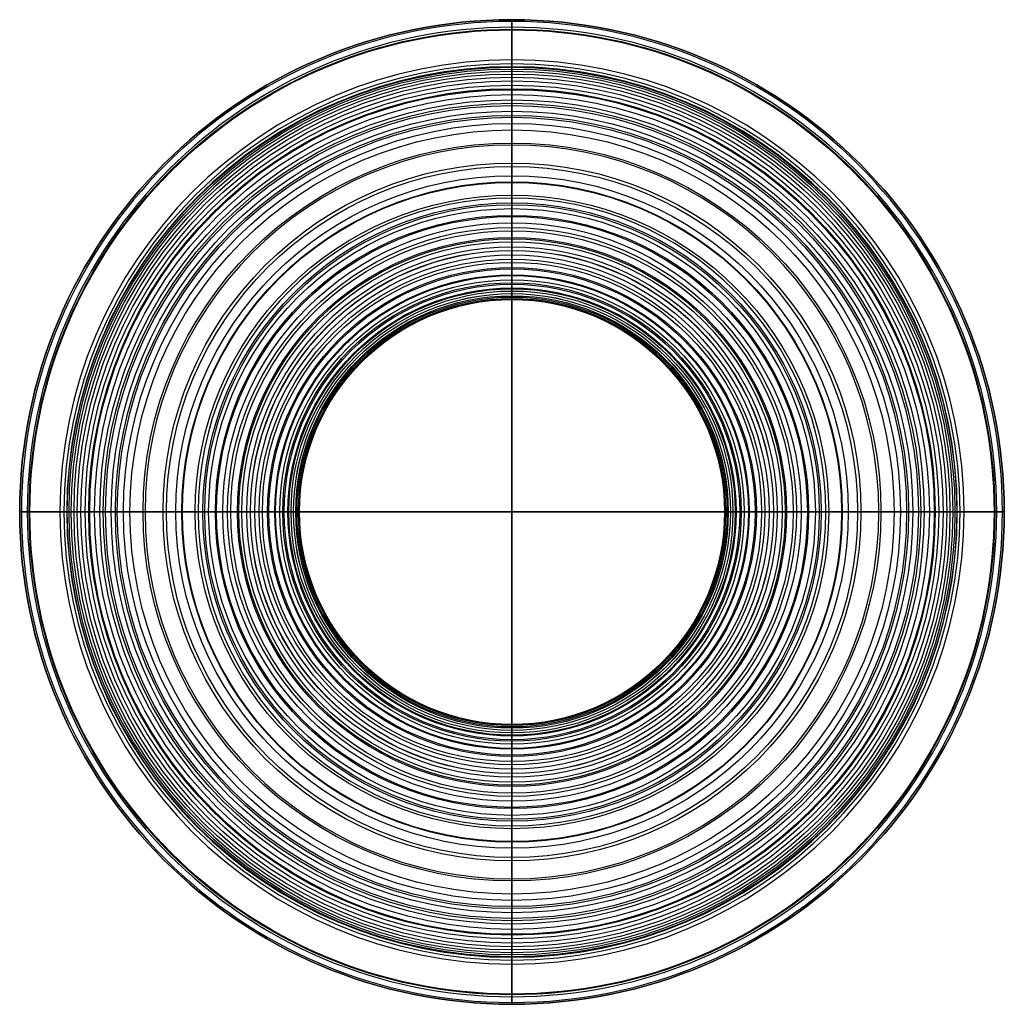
# Model space of a CAD drawing. Header units: millimetres. Extents: x 779 to 1167, y -64 to 324.
import ezdxf

# ---------------------------------------------------------------- set-up
doc = ezdxf.new("R2010")
doc.units = ezdxf.units.MM
doc.layers.add('Default', color=7, linetype='Continuous')

msp = doc.modelspace()

# ---------------------------------------------------------------- linework, layer by layer
at = {"layer": 'Default'}
for p, q in [((973.09, 308.44, 275.57), (973.09, 321.27, 275.57)), ((973.09, 274.82), (973.09, -14.47)), ((973.09, 253.91, 19), (973.09, 6.44, 19)), ((782, 130.18, 275.57), (794.83, 130.18, 275.57)), ((828.45, 130.18), (1117.74, 130.18)), ((849.36, 130.18, 19), (1096.83, 130.18, 19)), ((1151.36, 130.18, 275.57), (1164.19, 130.18, 275.57)), ((973.09, -60.92, 275.57), (973.09, -48.09, 275.57))]:
    msp.add_line(p, q, dxfattribs=at)
at = {"layer": 'Default', "extrusion": (0, 0, -1)}
for centre, radius in [((-973.09, 130.18, -272.1), 194.06), ((-973.09, 130.18, -274.51), 193.38), ((-973.09, 130.18, -275.57), 191.1), ((-973.09, 130.18, -275.57), 178.26), ((-973.09, 130.18, -275.1), 176.65), ((-973.09, 130.18, -273.84), 175.55), ((-973.09, 130.18), 144.65), ((-973.09, 130.18, -19), 123.74)]:
    msp.add_circle(centre, radius, dxfattribs=at)
at = {"layer": 'Default'}
for centre, radius in [((973.09, 130.18, 282.42), 194.06), ((973.09, 130.18, 280.28), 194.06), ((973.09, 130.18, 276.29), 190.34), ((973.09, 130.18, 286.42), 190.06), ((973.09, 130.18, 273.38), 175.32), ((973.09, 130.18, 272.14), 174.64), ((973.09, 130.18, 270.72), 173.76), ((973.09, 130.18, 269.15), 172.68), ((973.09, 130.18, 267.46), 171.4), ((973.09, 130.18, 265.66), 169.94), ((973.09, 130.18, 263.77), 168.3), ((973.09, 130.18, 273.36), 166.86), ((973.09, 130.18, 261.8), 166.5), ((973.09, 130.18, 259.77), 164.56), ((973.09, 130.18, 257.69), 162.49), ((973.09, 130.18, 286.42), 161.15), ((973.09, 130.18, 255.54), 160.27), ((973.09, 130.18, 284.89), 158), ((973.09, 130.18, 263.02), 156.37), ((973.09, 130.18, 251.17), 155.6), ((973.09, 130.18, 261.42), 153.17), ((973.09, 130.18, 246.7), 150.63), ((973.09, 130.18, 242.15), 145.46), ((973.09, 130.18, 235.25), 137.59), ((973.09, 130.18, 208.57), 136.27), ((973.09, 130.18, 230.77), 132.57), ((973.09, 130.18, 49.79), 130.17), ((973.09, 130.18, 228.4), 129.97), ((973.09, 130.18, 223.61), 124.88), ((973.09, 130.18, 24.73), 121.88), ((973.09, 130.18, 219.89), 121.15), ((973.09, 130.18, 30.67), 119.6), ((973.09, 130.18, 36.69), 116.96), ((973.09, 130.18, 214.93), 116.46), ((973.09, 130.18, 42.79), 114.04), ((973.09, 130.18, 209.99), 112.15), ((973.09, 130.18, 49.03), 110.87), ((973.09, 130.18, 205.06), 108.2), ((973.09, 130.18, 96.95), 107.67), ((973.09, 130.18, 57.28), 106.54), ((973.09, 130.18, 200.14), 104.59), ((973.09, 130.18, 149.36), 103.16), ((973.09, 130.18, 63.87), 103.1), ((973.09, 130.18, 195.26), 101.34), ((973.09, 130.18, 70.68), 99.67), ((973.09, 130.18, 190.4), 98.42), ((973.09, 130.18, 77.78), 96.34), ((973.09, 130.18, 185.55), 95.82), ((973.09, 130.18, 180.71), 93.51), ((973.09, 130.18, 85.18), 93.2), ((973.09, 130.18, 175.93), 91.52), ((973.09, 130.18, 92.92), 90.37), ((973.09, 130.18, 171.19), 89.8), ((973.09, 130.18, 166.49), 88.33), ((973.09, 130.18, 100.93), 87.99), ((973.09, 130.18, 161.84), 87.11), ((973.09, 130.18, 157.29), 86.12), ((973.09, 130.18, 109.14), 86.11), ((973.09, 130.18, 152.37), 85.26), ((973.09, 130.18, 117.53), 84.76), ((973.09, 130.18, 143.49), 84.2), ((973.09, 130.18, 126.04), 83.97), ((973.09, 130.18, 134.7), 83.78)]:
    msp.add_circle(centre, radius, dxfattribs=at)
for points, weights in [([(973.09, 324.24, 272.1), (973.09, 324.78, 275.57), (973.09, 321.27, 275.57)], [1, 0.649638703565, 1]), ([(973.09, 305.72, 273.84), (973.09, 306.53, 275.57), (973.09, 308.44, 275.57)], [1, 0.844299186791, 1]), ([(779.03, 130.18, 272.1), (778.49, 130.18, 275.57), (782, 130.18, 275.57)], [1, 0.649638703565, 1]), ([(797.55, 130.18, 273.84), (796.74, 130.18, 275.57), (794.83, 130.18, 275.57)], [1, 0.844299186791, 1]), ([(1148.64, 130.18, 273.84), (1149.45, 130.18, 275.57), (1151.36, 130.18, 275.57)], [1, 0.844299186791, 1]), ([(1167.15, 130.18, 272.1), (1167.7, 130.18, 275.57), (1164.19, 130.18, 275.57)], [1, 0.649638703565, 1]), ([(973.09, -45.37, 273.84), (973.09, -46.18, 275.57), (973.09, -48.09, 275.57)], [1, 0.844299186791, 1]), ([(973.09, -63.88, 272.1), (973.09, -64.43, 275.57), (973.09, -60.92, 275.57)], [1, 0.649638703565, 1])]:
    msp.add_rational_spline(points, weights, degree=2, dxfattribs=at)
for points, knots in [([(973.09, 324.24, 272.1), (973.09, 321.14, 252.48), (973.09, 251.69, 204.59), (973.09, 228.41, 148.72), (973.09, 234.24, 95.63), (973.09, 261.71, 50.44), (973.09, 274.56, 17.7), (973.09, 274.82)], [0.357114, 0.357114, 0.357114, 0.357114, 6.348152, 12.696304, 19.044456, 25.392608, 31.74076, 31.74076, 31.74076, 31.74076]), ([(973.09, 305.72, 273.84), (973.09, 305.65, 273.69), (973.09, 305.37, 273.11), (973.09, 304.79, 272.06), (973.09, 303.91, 270.65), (973.09, 302.82, 269.08), (973.09, 301.54, 267.4), (973.09, 300.08, 265.61), (973.09, 298.45, 263.72), (973.09, 296.65, 261.76), (973.09, 294.71, 259.74), (973.09, 292.63, 257.65), (973.09, 289.66, 254.77), (973.09, 285.72, 251.09), (973.09, 280.76, 246.65), (973.09, 274.74, 241.36), (973.09, 268.69, 236.08), (973.09, 263.53, 231.5), (973.09, 259.28, 227.63), (973.09, 255.45, 224.03), (973.09, 250.94, 219.55), (973.09, 246.67, 215.02), (973.09, 242.35, 210.08), (973.09, 238.38, 205.15), (973.09, 234.78, 200.23), (973.09, 231.52, 195.34), (973.09, 228.59, 190.47), (973.09, 225.98, 185.61), (973.09, 223.67, 180.78), (973.09, 221.67, 175.99), (973.09, 219.95, 171.24), (973.09, 218.49, 166.54), (973.09, 217.27, 161.9), (973.09, 216.24, 157.19), (973.09, 215.17, 151.08), (973.09, 214.27, 143.54), (973.09, 213.85, 134.75), (973.09, 214.05, 126.07), (973.09, 214.84, 117.54), (973.09, 216.19, 109.15), (973.09, 218.07, 100.93), (973.09, 220.46, 92.93), (973.09, 223.29, 85.22), (973.09, 226.44, 77.82), (973.09, 229.79, 70.73), (973.09, 233.23, 63.92), (973.09, 237.01, 56.72), (973.09, 240.71, 49.73), (973.09, 244.21, 42.87), (973.09, 247.15, 36.76), (973.09, 249.79, 30.75), (973.09, 252.07, 24.86), (973.09, 253.35, 20.93), (973.09, 253.91, 19)], [2.252525, 2.252525, 2.252525, 2.252525, 2.772225, 4.180875, 5.852911, 7.76288, 9.882261, 12.197857, 14.70025, 17.364154, 20.173239, 23.11202, 26.198766, 32.599404, 39.279654, 46.167448, 56.631618, 63.366418, 66.882336, 73.870615, 79.136926, 85.965583, 92.519698, 98.844156, 104.937663, 110.800032, 116.471353, 121.986423, 127.338879, 132.522252, 137.565181, 142.492568, 147.293231, 151.95662, 156.948975, 165.894854, 174.700705, 183.355748, 191.908623, 200.40473, 208.827821, 217.19045, 225.43299, 233.470105, 241.311807, 248.93689, 256.371767, 265.688048, 272.685981, 279.45753, 286.023275, 292.390038, 298.412852, 298.412852, 298.412852, 298.412852]), ([(779.03, 130.18, 272.1), (782.13, 130.18, 252.48), (851.58, 130.18, 204.59), (874.86, 130.18, 148.72), (869.03, 130.18, 95.63), (841.56, 130.18, 50.44), (828.71, 130.18, 17.7), (828.45, 130.18)], [0.357114, 0.357114, 0.357114, 0.357114, 6.348152, 12.696304, 19.044456, 25.392608, 31.74076, 31.74076, 31.74076, 31.74076]), ([(797.55, 130.18, 273.84), (797.62, 130.18, 273.69), (797.9, 130.18, 273.11), (798.48, 130.18, 272.06), (799.36, 130.18, 270.65), (800.45, 130.18, 269.08), (801.73, 130.18, 267.4), (803.19, 130.18, 265.61), (804.82, 130.18, 263.72), (806.62, 130.18, 261.76), (808.56, 130.18, 259.74), (810.64, 130.18, 257.65), (813.61, 130.18, 254.77), (817.55, 130.18, 251.09), (822.51, 130.18, 246.65), (828.53, 130.18, 241.36), (834.58, 130.18, 236.08), (839.74, 130.18, 231.5), (843.99, 130.18, 227.63), (847.82, 130.18, 224.03), (852.33, 130.18, 219.55), (856.6, 130.18, 215.02), (860.92, 130.18, 210.08), (864.89, 130.18, 205.15), (868.49, 130.18, 200.23), (871.75, 130.18, 195.34), (874.68, 130.18, 190.47), (877.29, 130.18, 185.61), (879.6, 130.18, 180.78), (881.6, 130.18, 175.99), (883.32, 130.18, 171.24), (884.78, 130.18, 166.54), (886, 130.18, 161.9), (887.03, 130.18, 157.19), (888.1, 130.18, 151.08), (889, 130.18, 143.54), (889.42, 130.18, 134.75), (889.22, 130.18, 126.07), (888.43, 130.18, 117.54), (887.08, 130.18, 109.15), (885.2, 130.18, 100.93), (882.81, 130.18, 92.93), (879.98, 130.18, 85.22), (876.83, 130.18, 77.82), (873.48, 130.18, 70.73), (870.04, 130.18, 63.92), (866.26, 130.18, 56.72), (862.56, 130.18, 49.73), (859.06, 130.18, 42.87), (856.12, 130.18, 36.76), (853.48, 130.18, 30.75), (851.2, 130.18, 24.86), (849.92, 130.18, 20.93), (849.36, 130.18, 19)], [2.252525, 2.252525, 2.252525, 2.252525, 2.772225, 4.180875, 5.852911, 7.76288, 9.882261, 12.197857, 14.70025, 17.364154, 20.173239, 23.11202, 26.198766, 32.599404, 39.279654, 46.167448, 56.631618, 63.366418, 66.882336, 73.870615, 79.136926, 85.965583, 92.519698, 98.844156, 104.937663, 110.800032, 116.471353, 121.986423, 127.338879, 132.522252, 137.565181, 142.492568, 147.293231, 151.95662, 156.948975, 165.894854, 174.700705, 183.355748, 191.908623, 200.40473, 208.827821, 217.19045, 225.43299, 233.470105, 241.311807, 248.93689, 256.371767, 265.688048, 272.685981, 279.45753, 286.023275, 292.390038, 298.412852, 298.412852, 298.412852, 298.412852]), ([(1148.64, 130.18, 273.84), (1148.57, 130.18, 273.69), (1148.29, 130.18, 273.11), (1147.71, 130.18, 272.06), (1146.82, 130.18, 270.65), (1145.74, 130.18, 269.08), (1144.46, 130.18, 267.4), (1143, 130.18, 265.61), (1141.37, 130.18, 263.72), (1139.57, 130.18, 261.76), (1137.63, 130.18, 259.74), (1135.55, 130.18, 257.65), (1132.58, 130.18, 254.77), (1128.63, 130.18, 251.09), (1123.68, 130.18, 246.65), (1117.66, 130.18, 241.36), (1111.61, 130.18, 236.08), (1106.45, 130.18, 231.5), (1102.2, 130.18, 227.63), (1098.37, 130.18, 224.03), (1093.86, 130.18, 219.55), (1089.59, 130.18, 215.02), (1085.26, 130.18, 210.08), (1081.3, 130.18, 205.15), (1077.69, 130.18, 200.23), (1074.43, 130.18, 195.34), (1071.51, 130.18, 190.47), (1068.89, 130.18, 185.61), (1066.59, 130.18, 180.78), (1064.59, 130.18, 175.99), (1062.87, 130.18, 171.24), (1061.4, 130.18, 166.54), (1060.19, 130.18, 161.9), (1059.16, 130.18, 157.19), (1058.09, 130.18, 151.08), (1057.19, 130.18, 143.54), (1056.77, 130.18, 134.75), (1056.97, 130.18, 126.07), (1057.75, 130.18, 117.54), (1059.1, 130.18, 109.15), (1060.99, 130.18, 100.93), (1063.37, 130.18, 92.93), (1066.2, 130.18, 85.22), (1069.36, 130.18, 77.82), (1072.71, 130.18, 70.73), (1076.15, 130.18, 63.92), (1079.92, 130.18, 56.72), (1083.62, 130.18, 49.73), (1087.12, 130.18, 42.87), (1090.06, 130.18, 36.76), (1092.71, 130.18, 30.75), (1094.99, 130.18, 24.86), (1096.27, 130.18, 20.93), (1096.83, 130.18, 19)], [2.252525, 2.252525, 2.252525, 2.252525, 2.772225, 4.180875, 5.852911, 7.76288, 9.882261, 12.197857, 14.70025, 17.364154, 20.173239, 23.11202, 26.198766, 32.599404, 39.279654, 46.167448, 56.631618, 63.366418, 66.882336, 73.870615, 79.136926, 85.965583, 92.519698, 98.844156, 104.937663, 110.800032, 116.471353, 121.986423, 127.338879, 132.522252, 137.565181, 142.492568, 147.293231, 151.95662, 156.948975, 165.894854, 174.700705, 183.355748, 191.908623, 200.40473, 208.827821, 217.19045, 225.43299, 233.470105, 241.311807, 248.93689, 256.371767, 265.688048, 272.685981, 279.45753, 286.023275, 292.390038, 298.412852, 298.412852, 298.412852, 298.412852]), ([(1167.15, 130.18, 272.1), (1164.06, 130.18, 252.48), (1094.6, 130.18, 204.59), (1071.33, 130.18, 148.72), (1077.16, 130.18, 95.63), (1104.62, 130.18, 50.44), (1117.48, 130.18, 17.7), (1117.74, 130.18)], [0.357114, 0.357114, 0.357114, 0.357114, 6.348152, 12.696304, 19.044456, 25.392608, 31.74076, 31.74076, 31.74076, 31.74076]), ([(973.09, -45.37, 273.84), (973.09, -45.3, 273.69), (973.09, -45.02, 273.11), (973.09, -44.44, 272.06), (973.09, -43.55, 270.65), (973.09, -42.47, 269.08), (973.09, -41.19, 267.4), (973.09, -39.73, 265.61), (973.09, -38.1, 263.72), (973.09, -36.3, 261.76), (973.09, -34.36, 259.74), (973.09, -32.28, 257.65), (973.09, -29.31, 254.77), (973.09, -25.36, 251.09), (973.09, -20.41, 246.65), (973.09, -14.39, 241.36), (973.09, -8.34, 236.08), (973.09, -3.18, 231.5), (973.09, 1.07, 227.63), (973.09, 4.9, 224.03), (973.09, 9.41, 219.55), (973.09, 13.68, 215.02), (973.09, 18.01, 210.08), (973.09, 21.97, 205.15), (973.09, 25.57, 200.23), (973.09, 28.84, 195.34), (973.09, 31.76, 190.47), (973.09, 34.38, 185.61), (973.09, 36.68, 180.78), (973.09, 38.68, 175.99), (973.09, 40.4, 171.24), (973.09, 41.87, 166.54), (973.09, 43.08, 161.9), (973.09, 44.11, 157.19), (973.09, 45.18, 151.08), (973.09, 46.08, 143.54), (973.09, 46.5, 134.75), (973.09, 46.3, 126.07), (973.09, 45.52, 117.54), (973.09, 44.17, 109.15), (973.09, 42.28, 100.93), (973.09, 39.9, 92.93), (973.09, 37.07, 85.22), (973.09, 33.91, 77.82), (973.09, 30.56, 70.73), (973.09, 27.12, 63.92), (973.09, 23.35, 56.72), (973.09, 19.65, 49.73), (973.09, 16.15, 42.87), (973.09, 13.21, 36.76), (973.09, 10.56, 30.75), (973.09, 8.28, 24.86), (973.09, 7, 20.93), (973.09, 6.44, 19)], [2.252525, 2.252525, 2.252525, 2.252525, 2.772225, 4.180875, 5.852911, 7.76288, 9.882261, 12.197857, 14.70025, 17.364154, 20.173239, 23.11202, 26.198766, 32.599404, 39.279654, 46.167448, 56.631618, 63.366418, 66.882336, 73.870615, 79.136926, 85.965583, 92.519698, 98.844156, 104.937663, 110.800032, 116.471353, 121.986423, 127.338879, 132.522252, 137.565181, 142.492568, 147.293231, 151.95662, 156.948975, 165.894854, 174.700705, 183.355748, 191.908623, 200.40473, 208.827821, 217.19045, 225.43299, 233.470105, 241.311807, 248.93689, 256.371767, 265.688048, 272.685981, 279.45753, 286.023275, 292.390038, 298.412852, 298.412852, 298.412852, 298.412852]), ([(973.09, -63.88, 272.1), (973.09, -60.79, 252.48), (973.09, 8.67, 204.59), (973.09, 31.94, 148.72), (973.09, 26.11, 95.63), (973.09, -1.36, 50.44), (973.09, -14.21, 17.7), (973.09, -14.47)], [0.357114, 0.357114, 0.357114, 0.357114, 6.348152, 12.696304, 19.044456, 25.392608, 31.74076, 31.74076, 31.74076, 31.74076])]:
    msp.add_open_spline(points, degree=3, knots=knots, dxfattribs=at)
for points, weights, knots in [([(973.09, 130.18, 270.42), (973.09, 258.36, 270.44), (973.09, 280.58, 275.22), (973.09, 288.18, 284.89), (973.09, 288.95, 285.87), (973.09, 290.07, 286.42), (973.09, 291.32, 286.42), (973.09, 300.96, 286.42), (973.09, 310.6, 286.42), (973.09, 320.24, 286.42), (973.09, 322.58, 286.42), (973.09, 324.24, 284.76), (973.09, 324.24, 282.42), (973.09, 324.24, 281.7), (973.09, 324.24, 280.99), (973.09, 324.24, 280.28), (973.09, 324.24, 278.06), (973.09, 322.73, 276.44), (973.09, 320.52, 276.29)], [1, 1, 1, 1, 0.932978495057, 0.932978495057, 1, 1, 1, 1, 0.804737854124, 0.804737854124, 1, 1, 1, 1, 0.820901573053, 0.820901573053, 1], [319.885352, 319.885352, 319.885352, 319.885352, 419.602712, 419.602712, 419.602712, 423.220683, 423.220683, 423.220683, 452.134837, 452.134837, 452.134837, 458.418023, 458.418023, 458.418023, 460.554685, 460.554685, 460.554685, 466.558633, 466.558633, 466.558633, 466.558633]), ([(973.09, 286.55, 263.02), (973.09, 285.78, 261.99), (973.09, 284.63, 261.42), (973.09, 283.35, 261.42), (973.09, 232.29, 261.42), (973.09, 181.23, 261.42), (973.09, 130.18, 261.42)], [1, 0.929328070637, 0.929328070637, 1, 1, 1, 1], [531.228822, 531.228822, 531.228822, 531.228822, 534.945779, 534.945779, 534.945779, 630.770572, 630.770572, 630.770572, 630.770572]), ([(973.09, 130.18, 270.42), (844.91, 130.18, 270.44), (822.69, 130.18, 275.22), (815.09, 130.18, 284.89), (814.32, 130.18, 285.87), (813.2, 130.18, 286.42), (811.95, 130.18, 286.42), (802.31, 130.18, 286.42), (792.67, 130.18, 286.42), (783.03, 130.18, 286.42), (780.69, 130.18, 286.42), (779.03, 130.18, 284.76), (779.03, 130.18, 282.42), (779.03, 130.18, 281.7), (779.03, 130.18, 280.99), (779.03, 130.18, 280.28), (779.03, 130.18, 278.06), (780.54, 130.18, 276.44), (782.75, 130.18, 276.29)], [1, 1, 1, 1, 0.932978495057, 0.932978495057, 1, 1, 1, 1, 0.804737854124, 0.804737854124, 1, 1, 1, 1, 0.820901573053, 0.820901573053, 1], [319.885352, 319.885352, 319.885352, 319.885352, 419.602712, 419.602712, 419.602712, 423.220683, 423.220683, 423.220683, 452.134837, 452.134837, 452.134837, 458.418023, 458.418023, 458.418023, 460.554685, 460.554685, 460.554685, 466.558633, 466.558633, 466.558633, 466.558633]), ([(816.72, 130.18, 263.02), (817.49, 130.18, 261.99), (818.64, 130.18, 261.42), (819.92, 130.18, 261.42), (870.98, 130.18, 261.42), (922.04, 130.18, 261.42), (973.09, 130.18, 261.42)], [1, 0.929328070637, 0.929328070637, 1, 1, 1, 1], [531.228822, 531.228822, 531.228822, 531.228822, 534.945779, 534.945779, 534.945779, 630.770572, 630.770572, 630.770572, 630.770572]), ([(973.09, -26.2, 263.02), (973.09, -25.43, 261.99), (973.09, -24.28, 261.42), (973.09, -22.99, 261.42), (973.09, 28.06, 261.42), (973.09, 79.12, 261.42), (973.09, 130.18, 261.42)], [1, 0.929328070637, 0.929328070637, 1, 1, 1, 1], [531.228822, 531.228822, 531.228822, 531.228822, 534.945779, 534.945779, 534.945779, 630.770572, 630.770572, 630.770572, 630.770572]), ([(1129.47, 130.18, 263.02), (1128.7, 130.18, 261.99), (1127.55, 130.18, 261.42), (1126.26, 130.18, 261.42), (1075.21, 130.18, 261.42), (1024.15, 130.18, 261.42), (973.09, 130.18, 261.42)], [1, 0.929328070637, 0.929328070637, 1, 1, 1, 1], [531.228822, 531.228822, 531.228822, 531.228822, 534.945779, 534.945779, 534.945779, 630.770572, 630.770572, 630.770572, 630.770572]), ([(973.09, 130.18, 270.42), (973.09, 1.99, 270.44), (973.09, -20.23, 275.22), (973.09, -27.83, 284.89), (973.09, -28.6, 285.87), (973.09, -29.72, 286.42), (973.09, -30.97, 286.42), (973.09, -40.61, 286.42), (973.09, -50.25, 286.42), (973.09, -59.88, 286.42), (973.09, -62.23, 286.42), (973.09, -63.88, 284.76), (973.09, -63.88, 282.42), (973.09, -63.88, 281.7), (973.09, -63.88, 280.99), (973.09, -63.88, 280.28), (973.09, -63.88, 278.06), (973.09, -62.37, 276.44), (973.09, -60.16, 276.29)], [1, 1, 1, 1, 0.932978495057, 0.932978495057, 1, 1, 1, 1, 0.804737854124, 0.804737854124, 1, 1, 1, 1, 0.820901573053, 0.820901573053, 1], [319.885352, 319.885352, 319.885352, 319.885352, 419.602712, 419.602712, 419.602712, 423.220683, 423.220683, 423.220683, 452.134837, 452.134837, 452.134837, 458.418023, 458.418023, 458.418023, 460.554685, 460.554685, 460.554685, 466.558633, 466.558633, 466.558633, 466.558633]), ([(973.09, 130.18, 270.42), (1101.28, 130.18, 270.44), (1123.5, 130.18, 275.22), (1131.1, 130.18, 284.89), (1131.87, 130.18, 285.87), (1132.99, 130.18, 286.42), (1134.24, 130.18, 286.42), (1143.88, 130.18, 286.42), (1153.52, 130.18, 286.42), (1163.15, 130.18, 286.42), (1165.5, 130.18, 286.42), (1167.15, 130.18, 284.76), (1167.15, 130.18, 282.42), (1167.15, 130.18, 281.7), (1167.15, 130.18, 280.99), (1167.15, 130.18, 280.28), (1167.15, 130.18, 278.06), (1165.64, 130.18, 276.44), (1163.43, 130.18, 276.29)], [1, 1, 1, 1, 0.932978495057, 0.932978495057, 1, 1, 1, 1, 0.804737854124, 0.804737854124, 1, 1, 1, 1, 0.820901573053, 0.820901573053, 1], [319.885352, 319.885352, 319.885352, 319.885352, 419.602712, 419.602712, 419.602712, 423.220683, 423.220683, 423.220683, 452.134837, 452.134837, 452.134837, 458.418023, 458.418023, 458.418023, 460.554685, 460.554685, 460.554685, 466.558633, 466.558633, 466.558633, 466.558633])]:
    msp.add_rational_spline(points, weights, degree=3, knots=knots, dxfattribs=at)
for points in [[(973.09, 320.52, 276.29), (973.09, 300.53, 276.81), (973.09, 289.21, 272.38), (973.09, 286.55, 263.02)], [(782.75, 130.18, 276.29), (802.74, 130.18, 276.81), (814.06, 130.18, 272.38), (816.72, 130.18, 263.02)], [(1163.43, 130.18, 276.29), (1143.45, 130.18, 276.81), (1132.13, 130.18, 272.38), (1129.47, 130.18, 263.02)], [(973.09, -60.16, 276.29), (973.09, -40.18, 276.81), (973.09, -28.86, 272.38), (973.09, -26.2, 263.02)]]:
    msp.add_open_spline(points, degree=3, dxfattribs=at)

doc.saveas('drawing.dxf')
